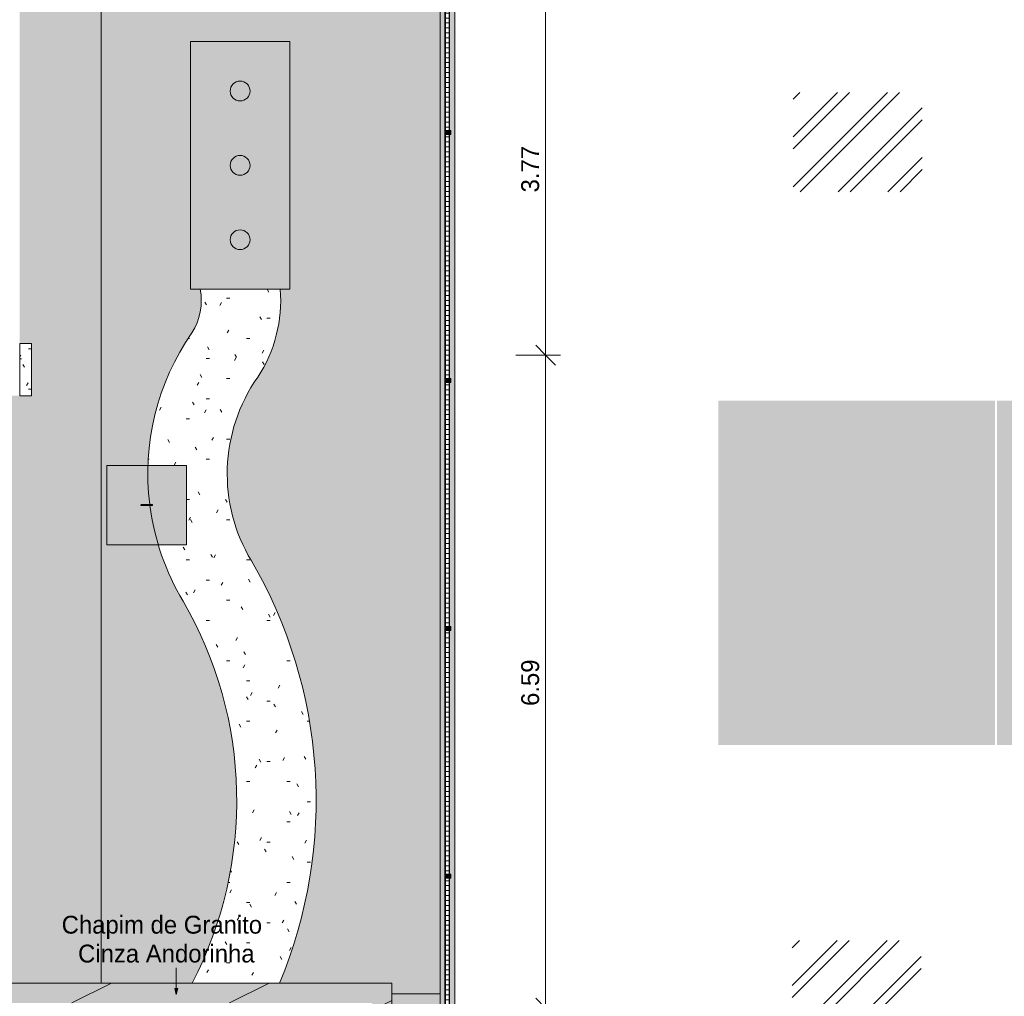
# Model space of a CAD drawing. Header units: millimetres. Extents: x -62808 to 71352, y -27667 to 33271.
# Tile 64 of 71: x 24332 to 34258, y 10434 to 20283. Entities that reach past the tile are written whole.
import ezdxf

# ---------------------------------------------------------------- set-up
doc = ezdxf.new("R2010")
doc.units = ezdxf.units.MM
for name, color, linetype, lineweight in [('A-ANNO-DIMS', 211, 'Continuous', 9), ('A-ANNO-DIMS-100', 211, 'Continuous', 9), ('A-DETL-GENF', 92, 'Continuous', 50), ('A-FLOR', 192, 'Continuous', 18), ('A-FLOR-PATT', 8, 'Continuous', 18), ('A-GENM', 13, 'Continuous', 9), ('A-GLAZ-CURT', 52, 'Continuous', 9), ('A-GLAZ-CWMG', 51, 'Continuous', 9), ('A-ROOF', 132, 'Continuous', 9), ('A-ROOF-OTLN', 132, 'Continuous', 9), ('A-ROOF-PATT', 132, 'Continuous', 9), ('A-WALL', 113, 'Continuous', 18), ('A-WALL-PATT', 111, 'Continuous', 18), ('G-ANNO-TEXT', 231, 'Continuous', 9), ('L-SITE', 91, 'Continuous', 9), ('P-SANR-FIXT', 6, 'Continuous', 9)]:
    doc.layers.add(name, color=color, linetype=linetype, lineweight=lineweight)
doc.styles.add('Century Gothic', font='GOTHIC.TTF', dxfattribs={"height": 180})
doc.dimstyles.new('1_8mm_Century_Gothic', dxfattribs={"dimscale": 304.8, "dimtxt": 187.950289, "dimasz": 0.656168, "dimexe": 0.492126, "dimexo": 0.0625, "dimgap": 0.049213, "dimtad": 1, "dimlfac": 0.001, "dimrnd": 0.01, "dimzin": 0, "dimdsep": 46, "dimtxsty": 'Century Gothic', "dimblk1": 'OBLIQUE', "dimblk2": 'OBLIQUE', "dimsah": 1, "dimcen": 0.09, "dimdle": 0.492126, "dimazin": 0, "dimtfac": 1, "dimtdec": 4, "dimtix": 1, "dimtmove": 0, "dimatfit": 3, "dimfxl": 0.984252, "dimfxlon": 1, "dimtvp": 1, "dimtolj": 1, "dimtzin": 0, "dimarcsym": 2})
pattern_1 = [(0, (0, 0), (812.8, 203.2), [33.528, -576.072, 33.528, -576.072, -3251.2]), (0, (0, 0), (812.8, 203.2), [-1219.2, 33.528, -1185.672, 33.528, -576.072, -1422.4]), (0, (0, 0), (812.8, 203.2), [-3048, 33.528, -372.872, 33.528, -982.472]), (120, (304.8, 101.6), (-582.3764, 602.30545), [33.528, -576.072, 33.528, -576.072, -3251.2]), (120, (304.8, 101.6), (-582.3764, 602.30545), [-1219.2, 33.528, -1185.672, 33.528, -576.072, -1422.4]), (120, (304.8, 101.6), (-582.3764, 602.30545), [-3048, 33.528, -372.872, 33.528, -982.472]), (240, (406.4, 508), (-230.4236, -805.5054), [33.528, -576.072, 33.528, -576.072, -3251.2]), (240, (406.4, 508), (-230.4236, -805.5054), [-1219.2, 33.528, -1185.672, 33.528, -576.072, -1422.4]), (240, (406.4, 508), (-230.4236, -805.5054), [-3048, 33.528, -372.872, 33.528, -982.472])]
pattern_2 = [(45, (37167, 0), (-251.447, 251.447), []), (45, (37167, 381), (-251.447, 251.447), [])]

# ---------------------------------------------------------------- blocks, each defined once
blk = doc.blocks.new('ESG_Caixa de Inspeção de Alvenaria - Caixa de Inspeção de Alvenaria-25894823-PLANTA DE IMPERMEABILIZAÇÃO - COBERTURA')
at = {"layer": 'P-SANR-FIXT'}
for points in [[(-45.1, 5), (-56.2, 3.1), (-55.3, 2.9), (-54.5, 0), (-29.8, 0), (-25, 3.5), (-40.5, 4.9), (-42.2, 4.9)], [(-25, 5), (-25, 0), (25, 0), (25, 5), (-17.7, 5)], [(-29.8, 0), (-54.5, 0), (-55.4, -2.8), (-54, -3.6), (-45.1, -5), (-30, -4.3), (-25, -3.5), (-28, -1.3)], [(25, 0), (-25, 0), (-25, -5), (25, -4.3), (25, -1.3)]]:
    blk.add_hatch(color=8, dxfattribs=at).paths.add_polyline_path(points)
h = blk.add_hatch(color=8, dxfattribs=at)
h.paths.add_polyline_path([(35.9, 5), (25.2, 4.2), (31.3, 0), (56.2, 0), (54.5, 4.6), (47.1, 5), (42, 4), (36.6, 4.9)])
h.paths.add_polyline_path([(25, 2.5), (27.4, 0), (29.8, 0), (25, 2.5)])
h = blk.add_hatch(color=8, dxfattribs=at)
h.paths.add_polyline_path([(48.4, 0), (29.8, 0), (25, -4.3), (37.2, -4.8), (43.7, -4.3), (53, -4.9), (55.5, -3.5), (56.2, 0), (50.6, 0)])
h.paths.add_polyline_path([(29.8, 0), (27.4, 0), (27.4, -1.2)])
at = {"layer": 'P-SANR-FIXT', "color": 253}
for p, q in [((25, 5), (-25, 5)), ((-25, -5), (25, -5))]:
    blk.add_line(p, q, dxfattribs=at)
at = {"layer": 'P-SANR-FIXT', "color": 253, "flags": 128}
for points in [[(-58.3, 0), (-58.3, 0.2), (-58.3, 0.4), (-58.3, 0.6), (-58.3, 0.8), (-58.2, 1), (-58.2, 1.2), (-58.1, 1.4), (-58.1, 1.6), (-58, 1.8), (-57.9, 1.9), (-57.9, 2.1), (-57.8, 2.3), (-57.7, 2.5), (-57.6, 2.7), (-57.5, 2.8), (-57.3, 3), (-57.2, 3.1), (-57.1, 3.3), (-57, 3.4), (-56.8, 3.6), (-56.7, 3.7), (-56.5, 3.9), (-56.4, 4), (-56.2, 4.1), (-56, 4.2), (-55.9, 4.3), (-55.7, 4.4), (-55.5, 4.5), (-55.3, 4.6), (-55.1, 4.7), (-55, 4.7), (-54.8, 4.8), (-54.6, 4.8), (-54.4, 4.9), (-54.2, 4.9), (-54, 5), (-53.8, 5), (-53.6, 5), (-53.4, 5), (-53.3, 5)], [(-25, 5), (-26.1, 5), (-27.3, 5), (-28.4, 5), (-29.5, 5), (-30.6, 5), (-31.7, 5), (-32.8, 5), (-33.9, 5), (-35, 5), (-36, 5), (-37.1, 5), (-38.1, 5), (-39.1, 5), (-40.1, 5), (-41, 5), (-41.9, 5), (-42.8, 5), (-43.7, 5), (-44.5, 5), (-45.3, 5), (-46.1, 5), (-46.8, 5), (-47.5, 5), (-48.2, 5), (-48.8, 5), (-49.4, 5), (-50, 5), (-50.5, 5), (-51, 5), (-51.4, 5), (-51.8, 5), (-52.1, 5), (-52.4, 5), (-52.7, 5), (-52.9, 5), (-53.1, 5), (-53.2, 5), (-53.3, 5), (-53.3, 5)], [(-53.3, 5), (-53.3, 5), (-53.3, 5)], [(53.3, 5), (53.3, 5), (53.2, 5), (53.1, 5), (53, 5), (52.8, 5), (52.5, 5), (52.2, 5), (51.9, 5), (51.5, 5), (51.1, 5), (50.6, 5), (50.1, 5), (49.6, 5), (49, 5), (48.4, 5), (47.7, 5), (47, 5), (46.3, 5), (45.5, 5), (44.7, 5), (43.9, 5), (43.1, 5), (42.2, 5), (41.2, 5), (40.3, 5), (39.3, 5), (38.4, 5), (37.3, 5), (36.3, 5), (35.3, 5), (34.2, 5), (33.1, 5), (32, 5), (30.9, 5), (29.8, 5), (28.7, 5), (27.6, 5), (26.4, 5), (25.3, 5), (25, 5)], [(53.3, 5), (53.5, 5), (53.7, 5), (53.9, 5), (54.1, 4.9), (54.3, 4.9), (54.5, 4.9), (54.7, 4.8), (54.9, 4.7), (55.1, 4.7), (55.3, 4.6), (55.5, 4.5), (55.6, 4.4), (55.8, 4.3), (56, 4.2), (56.2, 4.1), (56.3, 4), (56.5, 3.9), (56.6, 3.8), (56.8, 3.6), (56.9, 3.5), (57.1, 3.3), (57.2, 3.2), (57.3, 3), (57.4, 2.9), (57.5, 2.7), (57.6, 2.5), (57.7, 2.4), (57.8, 2.2), (57.9, 2), (58, 1.8), (58.1, 1.6), (58.1, 1.4), (58.2, 1.2), (58.2, 1), (58.3, 0.8), (58.3, 0.7), (58.3, 0.5), (58.3, 0.3), (58.3, 0.1), (58.3, 0)], [(53.3, 5), (53.3, 5), (53.3, 5)], [(-53.3, -5), (-53.5, -5), (-53.7, -5), (-53.9, -5), (-54.1, -4.9), (-54.3, -4.9), (-54.5, -4.9), (-54.7, -4.8), (-54.9, -4.7), (-55.1, -4.7), (-55.3, -4.6), (-55.5, -4.5), (-55.6, -4.4), (-55.8, -4.3), (-56, -4.2), (-56.2, -4.1), (-56.3, -4), (-56.5, -3.9), (-56.6, -3.8), (-56.8, -3.6), (-56.9, -3.5), (-57.1, -3.3), (-57.2, -3.2), (-57.3, -3), (-57.4, -2.9), (-57.5, -2.7), (-57.6, -2.5), (-57.7, -2.4), (-57.8, -2.2), (-57.9, -2), (-58, -1.8), (-58.1, -1.6), (-58.1, -1.4), (-58.2, -1.2), (-58.2, -1), (-58.3, -0.8), (-58.3, -0.7), (-58.3, -0.5), (-58.3, -0.3), (-58.3, -0.1), (-58.3, 0)], [(-53.3, -5), (-53.3, -5), (-53.3, -5)], [(-53.3, -5), (-53.3, -5), (-53.2, -5), (-53.1, -5), (-53, -5), (-52.8, -5), (-52.5, -5), (-52.2, -5), (-51.9, -5), (-51.5, -5), (-51.1, -5), (-50.6, -5), (-50.1, -5), (-49.6, -5), (-49, -5), (-48.4, -5), (-47.7, -5), (-47, -5), (-46.3, -5), (-45.5, -5), (-44.7, -5), (-43.9, -5), (-43.1, -5), (-42.2, -5), (-41.2, -5), (-40.3, -5), (-39.3, -5), (-38.4, -5), (-37.3, -5), (-36.3, -5), (-35.3, -5), (-34.2, -5), (-33.1, -5), (-32, -5), (-30.9, -5), (-29.8, -5), (-28.7, -5), (-27.6, -5), (-26.4, -5), (-25.3, -5), (-25, -5)], [(25, -5), (26.1, -5), (27.3, -5), (28.4, -5), (29.5, -5), (30.6, -5), (31.7, -5), (32.8, -5), (33.9, -5), (35, -5), (36, -5), (37.1, -5), (38.1, -5), (39.1, -5), (40.1, -5), (41, -5), (41.9, -5), (42.8, -5), (43.7, -5), (44.5, -5), (45.3, -5), (46.1, -5), (46.8, -5), (47.5, -5), (48.2, -5), (48.8, -5), (49.4, -5), (50, -5), (50.5, -5), (51, -5), (51.4, -5), (51.8, -5), (52.1, -5), (52.4, -5), (52.7, -5), (52.9, -5), (53.1, -5), (53.2, -5), (53.3, -5), (53.3, -5)], [(58.3, 0), (58.3, -0.2), (58.3, -0.4), (58.3, -0.6), (58.3, -0.8), (58.2, -1), (58.2, -1.2), (58.1, -1.4), (58.1, -1.6), (58, -1.8), (57.9, -1.9), (57.9, -2.1), (57.8, -2.3), (57.7, -2.5), (57.6, -2.7), (57.5, -2.8), (57.3, -3), (57.2, -3.1), (57.1, -3.3), (57, -3.4), (56.8, -3.6), (56.7, -3.7), (56.5, -3.9), (56.4, -4), (56.2, -4.1), (56, -4.2), (55.9, -4.3), (55.7, -4.4), (55.5, -4.5), (55.3, -4.6), (55.1, -4.7), (55, -4.7), (54.8, -4.8), (54.6, -4.8), (54.4, -4.9), (54.2, -4.9), (54, -5), (53.8, -5), (53.6, -5), (53.4, -5), (53.3, -5)], [(53.3, -5), (53.3, -5), (53.3, -5)]]:
    blk.add_lwpolyline(points, dxfattribs=at)
at = {"layer": 'P-SANR-FIXT', "color": 253}
for centre, start_param, end_param in [((-53.3, 0), 5.759587, 7.853982), ((-53.3, 0), 1.570796, 3.665191), ((53.3, 0), 4.712389, 6.283185), ((53.3, 0), 3.141593, 4.712389)]:
    blk.add_ellipse(centre, major_axis=(0, 5), ratio=0.998268, start_param=start_param, end_param=end_param, dxfattribs=at)
blk = doc.blocks.new('Laje Concreto _Inspeção_ - Laje Concreto _Inspeção_-V28-PLANTA DE IMPERMEABILIZAÇÃO - COBERTURA')
at = {"layer": 'A-GENM'}
h = blk.add_hatch(color=8, dxfattribs=at)
h.paths.add_polyline_path([(342.8, 0), (344.7, -2.9), (345.5, 0), (344.2, 2.3)])
h.paths.add_polyline_path([(193.2, 400), (0, 400), (0, -400), (385, -400), (387.8, -313.3), (382, -145.2), (367.7, -4.6), (354.7, -4.9), (344.1, -4), (342.8, 0), (345.5, 4.7), (345.3, 4), (346, 3.6), (354.9, 5), (366.7, 4.9), (364.9, 22.2), (336.6, 188.1), (297.2, 351.7), (282, 400), (246.8, 400)])
at = {"layer": 'A-GENM', "color": 250}
for p, q in [((800, 400), (0, 400)), ((0, 400), (0, -400)), ((800, -400), (800, 400)), ((0, -400), (800, -400))]:
    blk.add_line(p, q, dxfattribs=at)
blk = doc.blocks.new('BE-PMSa-MOD-ESG-ESCOLA-EX-000-R_rvt-1-PLANTA DE IMPERMEABILIZAÇÃO - COBERTURA')
at = {"layer": 'A-GENM', "color": 253, "lineweight": 9, "xscale": 0.9999999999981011, "yscale": 0.9999999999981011, "rotation": 180}
blk.add_blockref('Laje Concreto _Inspeção_ - Laje Concreto _Inspeção_-V28-PLANTA DE IMPERMEABILIZAÇÃO - COBERTURA', (26012, 15387.9), dxfattribs=at)
at = {"layer": 'P-SANR-FIXT', "color": 253, "lineweight": 9, "xscale": 0.9999999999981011, "yscale": 0.9999999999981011, "rotation": 180}
blk.add_blockref('ESG_Caixa de Inspeção de Alvenaria - Caixa de Inspeção de Alvenaria-25894823-PLANTA DE IMPERMEABILIZAÇÃO - COBERTURA', (25612, 15387.9), dxfattribs=at)
blk = doc.blocks.new('FDE_MB03_MastrodeBandeira - MB03_MastrodeBandeira-3072318-PLANTA DE IMPERMEABILIZAÇÃO - COBERTURA')
at = {"layer": 'L-SITE', "lineweight": 5}
blk.add_hatch(color=133, dxfattribs=at).paths.add_polyline_path([(-3000, 0), (-500, 0), (-500, 1000), (-3000, 1000), (-3000, 95.7)])
at = {"layer": 'L-SITE', "color": 130, "lineweight": 5}
for p, q in [((-500, 1000), (-3000, 1000)), ((-3000, 1000), (-3000, 0)), ((-500, 0), (-500, 1000)), ((-3000, 0), (-500, 0))]:
    blk.add_line(p, q, dxfattribs=at)
for centre in [(-2500, 500), (-1750, 500), (-1000, 500)]:
    blk.add_circle(centre, 100, dxfattribs=at)
blk = doc.blocks.new('CHAPIM3 - CHAPIM-5004745-PLANTA DE IMPERMEABILIZAÇÃO - COBERTURA')
at = {"layer": 'A-ROOF-PATT', "lineweight": 5}
h = blk.add_hatch(dxfattribs=at)
h.set_pattern_fill('FP_20', color=31, style=0, pattern_type=2)
h.set_pattern_definition(pattern_1)
h.paths.add_polyline_path([(23264.3, -23385.6), (23557, -23385.6), (23557, -16744.6), (23012.7, -16744.6), (23012.7, 764.4), (24332.1, 764.4), (24332.1, 672.4), (28083, 672.4), (28083, 10566.9), (23689.9, 10566.9), (23689.9, 10366.9), (27883, 10366.9), (27883, 872.4), (22812.7, 872.4), (22812.7, -16944.6), (23357, -16944.6), (23357, -23185.6), (4077.8, -23185.6), (4077.8, -6525.6), (-2652, -6525.6), (-2652, 6792.9), (-2852, 6792.9), (-2852, -6725.6), (3877.8, -6725.6), (3877.8, -23385.6), (23016.5, -23385.6)])
h = blk.add_hatch(dxfattribs=at)
h.set_pattern_fill('FP_18', color=31, style=0, pattern_type=2)
h.set_pattern_definition([(216.87, (635, 1587.5), (4762.4943, 3175.0085), [793.75, -7143.75]), (206.565, (1587.5, 1111.25), (-1587.501, -1587.499), [1774.88, -1774.88]), (198.435, (1587.5, 317.5), (-3174.9975, -1587.503), [1004.024, -4016.09])])
h.paths.add_polyline_path([(23264.3, -23385.6), (23557, -23385.6), (23557, -16744.6), (23012.7, -16744.6), (23012.7, 764.4), (24332.1, 764.4), (24332.1, 672.4), (28083, 672.4), (28083, 10566.9), (23689.9, 10566.9), (23689.9, 10366.9), (27883, 10366.9), (27883, 872.4), (22812.7, 872.4), (22812.7, -16944.6), (23357, -16944.6), (23357, -23185.6), (4077.8, -23185.6), (4077.8, -6525.6), (-2652, -6525.6), (-2652, 6792.9), (-2852, 6792.9), (-2852, -6725.6), (3877.8, -6725.6), (3877.8, -23385.6), (23016.5, -23385.6)])
at = {"layer": 'A-ROOF-OTLN', "color": 130, "lineweight": 5}
for q in [(23689.9, 10566.9), (28083, 672.4)]:
    blk.add_line((28083, 10566.9), q, dxfattribs=at)
blk = doc.blocks.new('Painel de gradil - Painel de gradil-5668059-PLANTA DE IMPERMEABILIZAÇÃO - COBERTURA')
at = {"layer": 'A-GLAZ-CURT', "lineweight": 5}
h = blk.add_hatch(dxfattribs=at)
h.set_pattern_fill('FP_26', color=256, style=0, pattern_type=2)
h.set_pattern_definition([(180, (0, 609.6), (2e-14, -200), []), (270, (0, 609.6), (50, 3e-15), [])])
h.paths.add_polyline_path([(1250, -5), (1250, 0), (-1250, 0), (-1250, -5), (237.9, -5)])
h = blk.add_hatch(dxfattribs=at)
h.set_pattern_fill('FP_32', color=256, style=0, pattern_type=2)
h.set_pattern_definition([(0, (0, -508.74), (0, 141.421), []), (90, (0, -508.736), (-50, 3e-15), [])])
h.paths.add_polyline_path([(1230, -5), (-1230, -5), (-1230, -47.1), (1230, -47.1), (1230, -45.1)])
at = {"layer": 'A-GLAZ-CURT', "color": 130, "lineweight": 5}
for p, q in [((1250, 0), (-1250, 0)), ((-1250, 0), (-1250, -5)), ((1250, -5), (1250, 0)), ((-1250, -5), (1250, -5)), ((-1230, -47.1), (1230, -47.1))]:
    blk.add_line(p, q, dxfattribs=at)
blk = doc.blocks.new('Montante retangular - montante retangular 60x40mm metal-V46-PLANTA DE IMPERMEABILIZAÇÃO - COBERTURA')
at = {"layer": 'A-GLAZ-CWMG', "lineweight": 5}
h = blk.add_hatch(color=107, dxfattribs=at)
h.paths.add_polyline_path([(0, -11), (-20, -11), (-20, 0), (20, 0), (20, -11)])
h.paths.add_polyline_path([(-20, 5), (-20, 49), (20, 49), (20, 5), (0, 5)])
at = {"layer": 'A-GLAZ-CWMG', "color": 130, "lineweight": 5}
for p, q in [((-20, -11), (-20, 49)), ((-20, 49), (20, 49)), ((20, 49), (20, -11)), ((20, -11), (-20, -11))]:
    blk.add_line(p, q, dxfattribs=at)
blk = doc.blocks.new('Montante retangular - montante retangular 60x40mm metal-V47-PLANTA DE IMPERMEABILIZAÇÃO - COBERTURA')
at = {"layer": 'A-GLAZ-CWMG', "lineweight": 5}
h = blk.add_hatch(color=107, dxfattribs=at)
h.paths.add_polyline_path([(20, 47.1), (20, 5), (-20, 5), (-20, 49), (20, 49)])
h.paths.add_polyline_path([(20, 0), (20, -11), (-20, -11), (-20, 0), (0, 0)])
at = {"layer": 'A-GLAZ-CWMG', "color": 130, "lineweight": 5}
for p, q in [((-20, -11), (-20, 49)), ((-20, 49), (20, 49)), ((20, 49), (20, -11)), ((20, -11), (-20, -11))]:
    blk.add_line(p, q, dxfattribs=at)
blk = doc.blocks.new('FX_PREENCHIMENTO29 - FX_PREENCHIMENTO-5979016-PLANTA DE IMPERMEABILIZAÇÃO - COBERTURA')
at = {"layer": 'A-WALL-PATT', "lineweight": 5}
h = blk.add_hatch(dxfattribs=at)
h.set_pattern_fill('FP_91', color=31, style=0, pattern_type=2)
h.set_pattern_definition([(90, (21643.36, -48529.57), (-101.6, 406.4), [33.528, -271.272, 33.528, -1896.872]), (90, (21643.36, -48529.57), (-101.6, 406.4), [-338.328, -271.272, 33.528, -576.072, -1016]), (90, (21643.36, -48529.57), (-101.6, 406.4), [-1219.2, 33.528, -271.272, 33.528, -677.672]), (90, (21643.36, -48529.57), (-101.6, 406.4), [-1557.528, -169.672, 33.528, -474.472]), (210, (21592.56, -48377.17), (-301.15272, -291.18818), [33.528, -271.272, 33.528, -1896.872]), (210, (21592.56, -48377.17), (-301.15272, -291.18818), [-338.328, -271.272, 33.528, -576.072, -1016]), (210, (21592.56, -48377.17), (-301.15272, -291.18818), [-1219.2, 33.528, -271.272, 33.528, -677.672]), (210, (21592.56, -48377.17), (-301.15272, -291.18818), [-1557.528, -169.672, 33.528, -474.472]), (330, (21389.36, -48326.36), (402.75272, -115.21182), [33.528, -271.272, 33.528, -1896.872]), (330, (21389.36, -48326.36), (402.75272, -115.21182), [-338.328, -271.272, 33.528, -576.072, -1016]), (330, (21389.36, -48326.36), (402.75272, -115.21182), [-1219.2, 33.528, -271.272, 33.528, -677.672]), (330, (21389.36, -48326.36), (402.75272, -115.21182), [-1557.528, -169.672, 33.528, -474.472])])
h.paths.add_polyline_path([(5153, -24197.4), (5153, -24077.9), (4624.7, -24077.9), (4624.7, -24197.4), (5143, -24197.4)])
at = {"layer": 'A-WALL', "color": 90, "lineweight": 5}
for p, q in [((4624.7, -24197.4), (4624.7, -24077.9)), ((4624.7, -24077.9), (5153, -24077.9)), ((5153, -24077.9), (5153, -24197.4)), ((5153, -24197.4), (4624.7, -24197.4))]:
    blk.add_line(p, q, dxfattribs=at)
blk = doc.blocks.new('BE-PMSa-MOD-ARQ-ESCOLA-EX-000-R_0056_rvt-1-PLANTA DE IMPERMEABILIZAÇÃO - COBERTURA')
at = {"layer": 'A-FLOR-PATT', "lineweight": 5}
h = blk.add_hatch(dxfattribs=at)
h.set_pattern_fill('FP_5', color=31, style=0, pattern_type=2)
h.set_pattern_definition(pattern_1)
h.paths.add_polyline_path([(21382.1, -26267.7), (21499.5, -26265.5), (21641.4, -26251.2), (21783.8, -26224.7), (21923.5, -26186.3), (22059.5, -26136.3), (22196.2, -26072.1), (22322.2, -25999.2), (22440.7, -25916.7), (22551.9, -25824.7), (22655.6, -25723), (22749.3, -25614.3), (22834.1, -25497.4), (22908.9, -25373.9), (22973, -25244.6), (23026.1, -25110.3), (23067.8, -24972), (23097.8, -24830.7), (23115.9, -24687.2), (23122, -24544), (23122, -24336.6), (21382.1, -24336.6), (21382.1, -26266.6)])
h.paths.add_polyline_path([(21859.7, -26007.7), (21409.8, -26007.7), (21409.8, -24876.5), (22009.8, -24876.5), (22009.8, -26007.7), (22000.7, -26007.7)])
h.paths.add_polyline_path([(25637, 15390.4), (25638.2, 15386.6), (25639.4, 15387.9), (25638.2, 15389.2)])
h.paths.add_polyline_path([(25587, 15385.4), (25585.9, 15389.2), (25584.7, 15387.9), (25587, 15385.5)])
h.paths.add_polyline_path([(25582.3, 15387.9), (25587, 15391.5), (25586.2, 15391.4), (25583.6, 15389.1)])
h.paths.add_polyline_path([(25587, 15383.6), (25587, 15385.4), (25585.1, 15385.4), (25586.9, 15383.8)])
h.paths.add_polyline_path([(28570.3, 10457.9), (28570.3, 10457.9), (28570.3, 29148.5), (28490.4, 29364.6), (28399.2, 29576.2), (28297, 29782.6), (28183.9, 29983.4), (28056.8, 30183), (27914.7, 30380.8), (27783.5, 30545.9), (27630.8, 30718.4), (27469.3, 30882.7), (27299.2, 31038.1), (27121.2, 31184.4), (26935.7, 31321), (26739.2, 31450.1), (26544.4, 31564), (26329.7, 31674.1), (26129.6, 31764.2), (25914.9, 31847.6), (25696, 31919.6), (25473.6, 31979.8), (25248.4, 32028.3), (25020.9, 32064.7), (24791.8, 32089.1), (23531, 32104), (23531, 32064.6), (23529, 32064.6), (23529, 31506.9), (23531, 31506.9), (23531, 31473.9), (25152.1, 31473.9), (25152.1, 10566.9), (26068.5, 10566.9), (26112.6, 10651.1), (26203.1, 10849.5), (26282.7, 11052.6), (26351.2, 11259.6), (26408.2, 11470.2), (26453.7, 11683.5), (26487.4, 11899), (26509.4, 12116), (26519.5, 12333.8), (26517.8, 12551.9), (26504.1, 12769.6), (26478.6, 12986.2), (26441.3, 13201.1), (26392.4, 13413.7), (26329.7, 13629.6), (26260.2, 13829.2), (26177.3, 14030.9), (26083.5, 14227.8), (25897.7, 14566.6), (25826.2, 14718.9), (25765.2, 14875.7), (25714.9, 15036.3), (25675.5, 15199.8), (25646.6, 15371.3), (25645.3, 15383.2), (25637, 15382.9), (25556.8, 15383.4), (25556.4, 15390.4), (25557.5, 15392.6), (25565, 15392.9), (25572, 15392.3), (25581.4, 15392.8), (25587.7, 15392.9), (25637, 15392.3), (25637, 15391.5), (25644.4, 15392.8), (25629.7, 15541.5), (25624.2, 15701.2), (25629.7, 15869.4), (25646.6, 16036.8), (25674.6, 16202.7), (25713.7, 16366.4), (25763.8, 16527), (25824.5, 16683.9), (25895.7, 16836.4), (25977, 16983.7), (26067.9, 17125.3), (26105, 17191.9), (26135.4, 17271.1), (26152.3, 17336.4), (26161.9, 17412), (26161.8, 17488.2), (26152.1, 17563.8), (26054.1, 17563.8), (26054.1, 20063.8), (27054.1, 20063.8), (27054.1, 17563.8), (26958.4, 17563.8), (26963, 17430.8), (26954.9, 17298.1), (26934.2, 17166.7), (26901.2, 17037.9), (26856.1, 16912.7), (26799.3, 16792.5), (26731.4, 16678.1), (26656, 16560.3), (26590.5, 16436.6), (26535.4, 16308), (26491, 16175.3), (26457.8, 16039.4), (26435.8, 15901.2), (26425.2, 15761.7), (26426.2, 15621.7), (26438.7, 15482.4), (26462.5, 15344.5), (26497.7, 15209), (26543.8, 15077), (26600.7, 14949.1), (26789.9, 14602.7), (26887.6, 14401.9), (26981.4, 14182), (27064, 13957.7), (27135.4, 13729.5), (27195.4, 13498.1), (27243.7, 13264), (27280.4, 13027.8), (27305.2, 12790), (27318.2, 12551.3), (27319.3, 12312.2), (27308.4, 12073.4), (27285.7, 11835.5), (27251.2, 11598.9), (27204.9, 11364.4), (27147, 11132.4), (27077.6, 10903.7), (26997, 10678.6), (26950.5, 10566.9), (28083, 10566.9), (28083, 10457.9), (28570.3, 10457.9)])
h.paths.add_polyline_path([(25587, 30280.8), (25585.9, 30284.6), (25584.7, 30283.3), (25585.9, 30282)])
h.paths.add_polyline_path([(25587, 30279), (25587, 30280.8), (25585.1, 30280.8), (25586.2, 30279.8)])
h.paths.add_polyline_path([(25587, 30287.7), (25584.8, 30284.6), (25587, 30286.9)])
h.paths.add_polyline_path([(25637, 30285.8), (25638.2, 30282), (25639.4, 30283.3), (25638.2, 30284.6)])
h.paths.add_polyline_path([(25637, 30286.9), (25637, 30285.8), (25638.4, 30285.9)])
h.paths.add_polyline_path([(25587, 30278.3), (25587, 30279), (25573.3, 30278.8), (25568.3, 30279), (25559.1, 30278.4), (25556.6, 30279.8), (25556.4, 30285.8), (25557.5, 30288), (25565, 30288.3), (25572, 30287.7), (25581.4, 30288.2), (25587, 30288.3), (25637, 30287.7), (25637, 30286.9), (25652.6, 30288.2), (25664.3, 30287.3), (25666.5, 30287.7), (25668.8, 30282), (25667.8, 30279), (25667, 30279.8), (25666.1, 30279.8), (25657.1, 30278.4), (25641.8, 30279), (25637, 30278.8), (25637, 30278.3)])
h.paths.add_polyline_path([(25667.4, 30280.4), (25669.3, 30283.3), (25667.3, 30285.8), (25667.1, 30281.4), (25667.3, 30280.8)])
h.paths.add_polyline_path([(9981, 31473.9), (23471, 31473.9), (23471, 31478), (23462, 31478), (23462, 31503), (23442, 31503), (23442, 31583), (23482, 31583), (23482, 32064.6), (23471, 32064.6), (23471, 32104.6), (23471, 32104.7), (9940.5, 32264.2), (9940.5, 31473.9)])
h = blk.add_hatch(dxfattribs=at)
h.set_pattern_fill('FP_5', color=55, style=0, pattern_type=2)
h.set_pattern_definition(pattern_1)
h.paths.add_polyline_path([(13460.1, -26066.5), (13457.1, -26067.3), (13457.2, -26068.6), (13459.3, -26067)])
h.paths.add_polyline_path([(13460.1, -26066.5), (13461.1, -26066.3), (13460.1, -26066.3)])
h.paths.add_polyline_path([(13462.1, -26077.7), (13461.2, -26068.6), (13460.1, -26068.7), (13440.7, -26069.8), (13437.8, -26071), (13424.9, -26075.4), (13407.8, -26074.5), (13393.8, -26068.4), (13383, -26058.3), (13376.1, -26045.3), (13373.8, -26031.8), (13377.8, -26014.2), (13385.6, -26002.1), (13398.3, -25992.6), (13411.2, -25988.2), (13427.8, -25988.9), (13446.8, -25995), (13457.1, -25995), (13457.1, -25996.6), (13460.5, -25996.4), (13462.1, -25992.6), (13462.1, -25239.5), (14722.1, -25239.5), (14722.1, -25229.6), (14827.1, -25229.6), (14827.1, -25239.5), (14887.1, -25239.5), (14887.1, -25229.6), (14992.1, -25229.6), (14992.1, -25239.5), (16012.1, -25239.5), (16012.1, -24291.6), (21382.1, -24291.6), (21382.1, -24336.6), (23166, -24336.6), (23166.9, -24256.6), (23246, -24256.6), (23246, -23478.9), (23061.5, -23478.9), (23061.5, -23525.1), (22724.5, -23525.1), (22724.5, -23477.4), (15608.6, -23477.4), (15608.6, -23525.1), (15271.6, -23525.1), (15271.6, -23477.4), (12114, -23477.4), (12114, -23525.1), (11777, -23525.1), (11777, -23477.4), (8062.7, -23477.4), (8062.7, -25970.2), (13461.5, -26077.7)])
h.paths.add_polyline_path([(13460.1, -25997.1), (13457.1, -25994.9), (13460.1, -25995), (13460.1, -25996.6)])
h.paths.add_polyline_path([(8823, -24648.9), (8825.5, -24646.9), (8823, -24646.1), (8820.8, -24647.4)])
h.paths.add_polyline_path([(8825.5, -24616.6), (8821.8, -24617.8), (8823, -24619), (8824.3, -24617.8)])
h.paths.add_polyline_path([(8820.5, -24566.6), (8824.3, -24565.5), (8823, -24564.3), (8821.8, -24565.5)])
h.paths.add_polyline_path([(8823, -24561.9), (8826.6, -24566.6), (8826.6, -24565.8), (8824.3, -24563.2)])
h.paths.add_polyline_path([(8818.7, -24566.6), (8820.5, -24566.6), (8820.5, -24564.7), (8819.5, -24565.8)])
h.paths.add_polyline_path([(8823, -24648.9), (8818.6, -24647.1), (8819.1, -24646.3), (8819.5, -24645.7), (8818.1, -24636.3), (8818.8, -24621.4), (8818.6, -24616.6), (8818, -24616.6), (8818.7, -24536.4), (8825.5, -24536), (8827.7, -24537.1), (8828, -24544.5), (8827.4, -24551.6), (8827.9, -24561), (8828, -24566.6), (8827.4, -24616.6), (8826.6, -24616.6), (8828, -24632.2), (8827.1, -24643.9), (8827.4, -24646.1), (8824.3, -24648.4)])
h.paths.add_polyline_path([(12291.9, -24530.6), (12227.7, -24523.6), (12165.9, -24504.9), (12108.5, -24475.1), (12057.6, -24435.4), (12014.9, -24386.9), (11981.8, -24331.5), (11959.5, -24270.9), (11948.7, -24207.2), (11949.7, -24142.6), (11962.7, -24079.3), (11987, -24019.5), (12024.6, -23962.3), (12066.2, -23918.1), (12118.3, -23880.1), (12176.6, -23852.2), (12239, -23835.6), (12303.4, -23830.7), (12367.6, -23837.7), (12429.5, -23856.4), (12486.8, -23886.1), (12537.7, -23925.9), (12580.4, -23974.4), (12613.5, -24029.8), (12635.8, -24090.4), (12646.7, -24154.1), (12645.6, -24218.7), (12632.7, -24282), (12608.4, -24341.8), (12573.5, -24396.1), (12529.2, -24443.2), (12477, -24481.2), (12418.7, -24509.1), (12356.3, -24525.7)])
h.paths.add_polyline_path([(26101.7, 635), (26101.7, 636.9), (26141.7, 636.9), (26141.7, 635), (28547.7, 635), (28547.7, 4297.9), (28630.2, 4297.9), (28630.2, 4377.9), (28710.2, 4377.9), (28710.2, 4297.9), (28720.3, 4297.9), (28720.3, 6471.8), (28677.3, 6471.8), (28677.3, 6457.9), (28710.2, 6457.9), (28710.2, 6377.9), (28630.2, 6377.9), (28630.2, 6457.9), (28617.3, 6457.9), (28617.3, 6471.8), (28570.3, 6471.8), (28570.3, 10457.9), (28083, 10457.9), (28083, 6367.9), (28520.2, 6367.9), (28520.2, 6327.9), (28083, 6327.9), (28083, 4427.9), (28520.2, 4427.9), (28520.2, 4387.9), (28083, 4387.9), (28083, 672.4), (24332.1, 672.4), (24332.1, 636.9), (24372.1, 636.9), (24372.1, 635), (24383.3, 635)])
h.paths.add_polyline_path([(23583, 878.9), (24332.1, 878.9), (24332.1, 924.9), (23583, 924.9), (23583, 901.7)])
h.paths.add_polyline_path([(24286.1, 10566.9), (25152.1, 10566.9), (25152.1, 31473.9), (23531, 31473.9), (23531, 31466.9), (23511, 31466.9), (23511, 31449), (23502, 31450.1), (23502, 31466.9), (23471, 31466.9), (23471, 31473.9), (9940.5, 31473.9), (9940.5, 30838.5), (12070.5, 30838.5), (12070.5, 30002.4), (15395.5, 30002.4), (15395.5, 30655.3), (15398, 30655.3), (15398, 30838.5), (23442, 30838.5), (23442, 30843), (23522, 30843), (23523.1, 30838.5), (23570.5, 30838.5), (23570.5, 30838.5), (23690, 30838.5), (23690, 29928.5), (23699.5, 29928.5), (23699.5, 29480.2), (23690.2, 29480.2), (23690.2, 25993.1), (23699.5, 25993.1), (23699.5, 25550.1), (23690, 25550.1), (23690, 22065.4), (23697, 22065.4), (23697, 21617.4), (23689.9, 21617.4), (23689.9, 20962.6), (24332.1, 20962.6), (24332.1, 16490.3), (23690, 16490.3), (23690, 15685.9), (23697, 15685.9), (23697, 15237.9), (23690, 15237.9), (23690, 11830.9), (23699.5, 11830.9), (23699.5, 11387.9), (23689.9, 11387.9), (23689.9, 10566.9), (23775.2, 10566.9)])
h.paths.add_polyline_path([(24336.6, 16490.3), (24332.1, 16490.3), (24332.1, 17018.7), (24451.6, 17018.7), (24451.6, 16490.3), (24365.3, 16490.3)])
h.paths.add_polyline_path([(24332.1, 20553.1), (24332.1, 21082.5), (24451.6, 21082.4), (24451.6, 20553.1), (24336.6, 20553.1)])
h.paths.add_polyline_path([(24332.1, 20962.9), (23689.9, 20962.9), (23689.9, 21082.4), (24332.1, 21082.4), (24332.1, 20967.4)])
h.paths.add_polyline_path([(23570.5, 22065.4), (23570.5, 22066.3), (23570.5, 22066.3)])
h.paths.add_polyline_path([(23570.5, 25993.1), (23570.7, 25993.1), (23570.5, 26089.5)])
h.paths.add_polyline_path([(23570.5, 29873.2), (23649.5, 29873.2), (23649.5, 29878.5), (23570.5, 29878.5)])
h.paths.add_polyline_path([(13731.7, 31038.4), (13734.2, 31036), (13735.5, 31038.4), (13732.9, 31038.4)])
h.paths.add_polyline_path([(13729.9, 31038.4), (13732.9, 31036.1), (13730.7, 31038.4)])
h.paths.add_polyline_path([(13731.7, 31088.4), (13735.5, 31089.5), (13734.2, 31090.7), (13732.9, 31089.5)])
h.paths.add_polyline_path([(13730.7, 31088.4), (13731.7, 31088.4), (13731.7, 31089.7)])
h.paths.add_polyline_path([(13734.2, 31120.6), (13731.7, 31118.6), (13736.1, 31118.4), (13736, 31119.4), (13734.7, 31120.3)])
h.paths.add_polyline_path([(13738.5, 31038.4), (13736.7, 31038.4), (13736.7, 31036.4), (13737.7, 31037.5)])
h.paths.add_polyline_path([(13734.2, 31007.2), (13729.6, 31008.9), (13729.2, 31016.3), (13729.9, 31023.3), (13729.4, 31032.7), (13729.2, 31038.4), (13729.9, 31088.4), (13730.7, 31088.4), (13729.3, 31103.9), (13730.2, 31115.6), (13729.9, 31117.8), (13735.5, 31120.2), (13738.5, 31119.1), (13737.7, 31118.3), (13737.7, 31117.4), (13739.1, 31108.4), (13738.5, 31093.1), (13738.7, 31088.4), (13739.2, 31088.4), (13738.5, 31008.1), (13735.5, 31007.4)])
h = blk.add_hatch(dxfattribs=at)
h.set_pattern_fill('FP_6', color=31, style=0, pattern_type=2)
h.set_pattern_definition(pattern_1)
h.paths.add_polyline_path([(26282.7, 10566.9), (26950.5, 10566.9), (26997, 10678.6), (27077.6, 10903.7), (27147, 11132.4), (27204.9, 11364.4), (27251.2, 11598.9), (27285.7, 11835.5), (27308.4, 12073.4), (27319.2, 12333.8), (27318.2, 12551.3), (27305.2, 12790), (27280.4, 13027.8), (27243.7, 13264), (27195.4, 13498.1), (27135.4, 13729.5), (27064, 13957.7), (26981.4, 14182), (26887.6, 14401.9), (26783.1, 14616.9), (26600.7, 14949.1), (26543.8, 15077), (26497.7, 15209), (26462.5, 15344.5), (26438.7, 15482.4), (26426.2, 15621.7), (26425.2, 15761.7), (26435.8, 15901.2), (26457.8, 16039.4), (26491, 16175.3), (26535.4, 16308), (26590.5, 16436.6), (26656, 16560.3), (26731.4, 16678.1), (26799.3, 16792.5), (26856.1, 16912.7), (26901.2, 17037.9), (26934.2, 17166.7), (26954.9, 17298.1), (26963, 17430.8), (26958.4, 17563.8), (26152.1, 17563.8), (26161.8, 17488.2), (26161, 17404.8), (26152.1, 17335.5), (26133.2, 17262.6), (26105, 17191.9), (26067.9, 17125.3), (25977, 16983.7), (25895.7, 16836.4), (25824.5, 16683.9), (25763.8, 16527), (25713.7, 16366.4), (25674.6, 16202.7), (25646.6, 16036.8), (25629.7, 15869.4), (25627.1, 15787.9), (26012, 15787.9), (26011.8, 14987.9), (25730, 14987.9), (25765.2, 14875.7), (25826.2, 14718.9), (25897.7, 14566.6), (25979.2, 14419.4), (26083.5, 14227.8), (26177.3, 14030.9), (26260.2, 13829.2), (26332, 13623.2), (26392.4, 13413.7), (26441.3, 13201.1), (26478.6, 12986.2), (26504.1, 12769.6), (26517.8, 12551.3), (26519.5, 12333.8), (26509.4, 12116), (26487.4, 11899), (26453.7, 11683.5), (26408.2, 11470.2), (26351.2, 11259.6), (26282.7, 11052.6), (26203.1, 10849.5), (26112.6, 10651.1), (26068.5, 10566.9), (26260.2, 10566.9)])
at = {"layer": 'A-WALL', "lineweight": 5}
h = blk.add_hatch(color=10, dxfattribs=at)
h.paths.add_polyline_path([(28617.3, 6471.8), (28617.3, 6497.9), (28619.3, 6497.9), (28619.3, 6624.3), (28617.3, 6624.3), (28617.3, 6664.3), (28619.3, 6664.3), (28619.3, 9124.3), (28617.3, 9124.3), (28617.3, 9164.3), (28619.3, 9164.3), (28619.3, 11624.3), (28617.3, 11624.3), (28617.3, 11664.3), (28619.3, 11664.3), (28619.3, 14124.3), (28617.3, 14124.3), (28617.3, 14164.3), (28619.3, 14164.3), (28619.3, 16624.3), (28617.3, 16624.3), (28617.3, 16664.3), (28619.3, 16664.3), (28619.3, 19124.3), (28617.3, 19124.3), (28617.3, 19164.3), (28619.3, 19164.3), (28619.3, 21624.3), (28617.3, 21624.3), (28617.3, 21664.3), (28619.3, 21664.3), (28619.3, 24124.3), (28617.3, 24124.3), (28617.3, 24164.3), (28619.3, 24164.3), (28619.3, 26624.3), (28617.3, 26624.3), (28617.3, 26664.3), (28619.3, 26664.3), (28619.3, 29124.3), (28617.3, 29124.3), (28617.2, 29156.2), (28570.3, 29148.5), (28570.3, 6471.8), (28571.7, 6471.8)])
h.paths.add_polyline_path([(28720.3, 6471.8), (28720.3, 29173.1), (28666.6, 29164.3), (28677.3, 29164.3), (28677.3, 29124.3), (28666.3, 29124.3), (28666.3, 26664.3), (28677.3, 26664.3), (28677.3, 26624.3), (28666.3, 26624.3), (28666.3, 24164.3), (28677.3, 24164.3), (28677.3, 24124.3), (28666.3, 24124.3), (28666.3, 21664.3), (28677.3, 21664.3), (28677.3, 21624.3), (28666.3, 21624.3), (28666.3, 19164.3), (28677.3, 19164.3), (28677.3, 19124.3), (28666.3, 19124.3), (28666.3, 16664.3), (28677.3, 16664.3), (28677.3, 16624.3), (28666.3, 16624.3), (28666.3, 14164.3), (28677.3, 14164.3), (28677.3, 14124.3), (28666.3, 14124.3), (28666.3, 11664.3), (28677.3, 11664.3), (28677.3, 11624.3), (28666.3, 11624.3), (28666.3, 9164.3), (28677.3, 9164.3), (28677.3, 9124.3), (28666.3, 9124.3), (28666.3, 6664.3), (28677.3, 6664.3), (28677.3, 6624.3), (28666.3, 6624.3), (28666.3, 6497.9), (28677.3, 6497.9), (28677.3, 6471.8)])
at = {"layer": 'A-FLOR', "color": 90, "lineweight": 5}
for p, q in [((25152.1, 31473.9), (25152.1, 10566.9)), ((28083, 10457.9), (28570.3, 10457.9))]:
    blk.add_line(p, q, dxfattribs=at)
for centre, radius, start, end in [((25563.1, 17449.5), 600, 327.29092, 10.98048), ((25563.1, 17449.5), 600, 327.29092, 10.98048), ((25563.1, 17449.5), 1400, 326.56581, 4.68237), ((25563.1, 17449.5), 1400, 326.56579, 4.68238), ((28124.2, 15703.4), 2500, 145.33702, 187.14422), ((28124.2, 15703.4), 2500, 145.33702, 187.14422), ((28124.2, 15703.4), 1700, 145.01466, 211.0574), ((28124.2, 15703.4), 1700, 145.01465, 211.05743), ((28124.2, 15703.4), 2500, 187.35974, 210.90462), ((28124.2, 15703.4), 2500, 187.35974, 210.90462), ((22520.3, 12410.4), 4800, 337.4069, 30.22038), ((22520.3, 12410.4), 4800, 337.40693, 30.22039), ((22520.3, 12410.4), 4000, 332.54532, 30.1485), ((22520.3, 12410.4), 4000, 332.54532, 30.1485)]:
    blk.add_arc(centre, radius, start, end, dxfattribs=at)
at = {"layer": 'A-WALL', "color": 90, "lineweight": 5}
for p, q in [((28570.3, 6471.8), (28570.3, 29148.5)), ((28720.3, 29173.1), (28720.3, 6471.8))]:
    blk.add_line(p, q, dxfattribs=at)
at = {"layer": 'A-GLAZ-CURT', "color": 90, "lineweight": 5, "rotation": 269.9999999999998}
for p in [(28666.3, 20394.3), (28666.3, 17894.3), (28666.3, 15394.3), (28666.3, 12894.3), (28666.3, 10394.3)]:
    blk.add_blockref('Painel de gradil - Painel de gradil-5668059-PLANTA DE IMPERMEABILIZAÇÃO - COBERTURA', p, dxfattribs=at)
at = {"layer": 'A-GLAZ-CWMG', "color": 90, "lineweight": 5, "extrusion": (0, 0, -1), "rotation": 270.0000000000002}
for name, p in [('Montante retangular - montante retangular 60x40mm metal-V46-PLANTA DE IMPERMEABILIZAÇÃO - COBERTURA', (-28666.3, 19144.3)), ('Montante retangular - montante retangular 60x40mm metal-V47-PLANTA DE IMPERMEABILIZAÇÃO - COBERTURA', (-28666.3, 16644.3)), ('Montante retangular - montante retangular 60x40mm metal-V46-PLANTA DE IMPERMEABILIZAÇÃO - COBERTURA', (-28666.3, 14144.3)), ('Montante retangular - montante retangular 60x40mm metal-V46-PLANTA DE IMPERMEABILIZAÇÃO - COBERTURA', (-28666.3, 11644.3))]:
    blk.add_blockref(name, p, dxfattribs=at)
at = {"layer": 'A-ROOF', "color": 90, "lineweight": 5}
blk.add_blockref('CHAPIM3 - CHAPIM-5004745-PLANTA DE IMPERMEABILIZAÇÃO - COBERTURA', (0, 0), dxfattribs=at)
at = {"layer": 'A-WALL', "color": 90, "lineweight": 5, "rotation": 270.0000000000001}
blk.add_blockref('FX_PREENCHIMENTO29 - FX_PREENCHIMENTO-5979016-PLANTA DE IMPERMEABILIZAÇÃO - COBERTURA', (48529.6, 21643.4), dxfattribs=at)
at = {"layer": 'L-SITE', "color": 90, "lineweight": 5, "rotation": 89.9999999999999}
blk.add_blockref('FDE_MB03_MastrodeBandeira - MB03_MastrodeBandeira-3072318-PLANTA DE IMPERMEABILIZAÇÃO - COBERTURA', (27054.1, 20563.8), dxfattribs=at)
blk = doc.blocks.new('DIMBLOCK13-PLANTA DE IMPERMEABILIZAÇÃO - COBERTURA')
at = {"layer": 'A-ANNO-DIMS-100', "transparency": 16777216}
for p, q in [((29633.7, 16899.4), (29533.7, 16999.4)), ((29333.7, 16899.4), (29783.7, 16899.4)), ((29633.7, 16899.4), (29333.7, 16899.4)), ((29633.7, 10314.4), (29633.7, 16899.4)), ((29633.7, 16899.4), (29733.7, 16799.4)), ((29633.7, 10314.4), (29533.7, 10414.4)), ((29333.7, 10314.4), (29783.7, 10314.4)), ((29633.7, 10314.4), (29333.7, 10314.4)), ((29633.7, 10314.4), (29733.7, 10214.4))]:
    blk.add_line(p, q, dxfattribs=at)
at = {"layer": 'A-ANNO-DIMS-100', "color": 0, "transparency": 16777216, "insert": (29387.9, 13362.2), "char_height": 180, "width": 587.121, "attachment_point": 1, "rotation": 90, "line_spacing_factor": 0.984502, "style": 'Century Gothic'}
blk.add_mtext('6.59', dxfattribs=at)
blk = doc.blocks.new('_Oblique')
at = {"color": 0, "linetype": 'ByBlock', "lineweight": -2}
blk.add_line((-0.5, -0.5), (0.5, 0.5), dxfattribs=at)
blk = doc.blocks.new('DIMBLOCK14-PLANTA DE IMPERMEABILIZAÇÃO - COBERTURA')
at = {"layer": 'A-ANNO-DIMS-100', "transparency": 16777216}
for p, q in [((29633.7, 20672.6), (29533.7, 20772.6)), ((29333.7, 20672.6), (29783.7, 20672.6)), ((29633.7, 20672.6), (29333.7, 20672.6)), ((29633.7, 16899.4), (29633.7, 20672.6)), ((29633.7, 20672.6), (29733.7, 20572.6)), ((29633.7, 16899.4), (29533.7, 16999.4)), ((29333.7, 16899.4), (29783.7, 16899.4)), ((29633.7, 16899.4), (29333.7, 16899.4)), ((29633.7, 16899.4), (29733.7, 16799.4))]:
    blk.add_line(p, q, dxfattribs=at)
at = {"layer": 'A-ANNO-DIMS-100', "color": 0, "transparency": 16777216, "insert": (29387.9, 18541.3), "char_height": 180, "width": 587.121, "attachment_point": 1, "rotation": 90, "line_spacing_factor": 0.984502, "style": 'Century Gothic'}
blk.add_mtext('3.77', dxfattribs=at)

msp = doc.modelspace()

# ---------------------------------------------------------------- hatches: boundary and pattern name
at = {"layer": 'A-DETL-GENF', "lineweight": 18}
h = msp.add_hatch(dxfattribs=at)
h.set_pattern_fill('FP_1', color=5, style=0, pattern_type=2)
h.set_pattern_definition(pattern_2)
h.paths.add_polyline_path([(33429.387, 18548.392), (33429.387, 19548.392), (32129.387, 19548.392), (32129.387, 18548.392)])
at = {"layer": 'A-DETL-GENF'}
h = msp.add_hatch(color=7, dxfattribs=at)
h.paths.add_polyline_path([(34165.133, 12969.453), (34165.133, 16440.392), (31375.133, 16440.392), (31375.133, 12969.453)])
h.paths.add_polyline_path([(47275.133, 12969.453), (47275.133, 16440.392), (34185.133, 16440.392), (34185.133, 12969.453)])
h.paths.add_polyline_path([(32120.133, 14536.998), (32120.133, 14866.325), (33420.133, 14866.325), (33420.133, 14536.998)])
msp.add_hatch(color=2, dxfattribs=at).paths.add_polyline_path([(33264.263, 14536.998), (33420.133, 14536.998), (33420.133, 14866.325), (32120.133, 14866.325), (32120.133, 14536.998), (32276.002, 14536.998)])
at = {"layer": 'A-DETL-GENF', "lineweight": 9}
h = msp.add_hatch(dxfattribs=at)
h.set_pattern_fill('FP_1', color=204, style=0, pattern_type=2)
h.set_pattern_definition(pattern_2)
h.paths.add_polyline_path([(33420.142, 9996.163), (33420.142, 10996.163), (32120.142, 10996.163), (32120.142, 9996.163)])
at = {"layer": 'G-ANNO-TEXT'}
msp.add_hatch(color=250, dxfattribs=at).paths.add_polyline_path([(25910.94, 10453.428), (25927.017, 10513.428), (25894.863, 10513.428)])

# ---------------------------------------------------------------- linework, layer by layer
at = {"layer": 'G-ANNO-TEXT', "color": 250}
for p, q in [((25910.94, 10453.428), (25910.94, 10722.284)), ((25927.017, 10513.428), (25894.863, 10513.428)), ((25894.863, 10513.428), (25910.94, 10453.428)), ((25910.94, 10453.428), (25927.017, 10513.428))]:
    msp.add_line(p, q, dxfattribs=at)

# ---------------------------------------------------------------- block references
at = {"lineweight": 5}
for name in ['BE-PMSa-MOD-ARQ-ESCOLA-EX-000-R_0056_rvt-1-PLANTA DE IMPERMEABILIZAÇÃO - COBERTURA', 'BE-PMSa-MOD-ESG-ESCOLA-EX-000-R_rvt-1-PLANTA DE IMPERMEABILIZAÇÃO - COBERTURA']:
    msp.add_blockref(name, (0, 0), dxfattribs=at)

# ---------------------------------------------------------------- texts
at = {"layer": 'G-ANNO-TEXT', "color": 7, "char_height": 180, "attachment_point": 1, "style": 'Century Gothic'}
for s, insert, width in [('Chapim de Granito ', (24755.291, 11246.159), 2805.90625), ('Cinza Andorinha', (24920.656, 10955.118), 2397.04563)]:
    msp.add_mtext(s, dxfattribs=dict(at, insert=insert, width=width))

# ---------------------------------------------------------------- dimensions: what is measured, and where the dimension line sits
at = {"layer": 'A-ANNO-DIMS'}
for base, p1, p2, override, picture, middle in [((29633.66, 20672.582), (29333.66, 16899.382), (29333.66, 20672.582), {"dimpost": '<>', "dimfxl": 3773.2}, 'DIMBLOCK14-PLANTA DE IMPERMEABILIZAÇÃO - COBERTURA', (29524.132, 18785.982)), ((29633.659689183, 16899.382399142), (29333.659689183, 10314.382399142), (29333.659689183, 16899.382399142), {"dimpost": '<>', "dimfxl": 6585}, 'DIMBLOCK13-PLANTA DE IMPERMEABILIZAÇÃO - COBERTURA', (29524.132156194, 13606.882399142))]:
    dim = msp.add_linear_dim(base=base, p1=p1, p2=p2, angle=90, dimstyle='1_8mm_Century_Gothic', override=override, dxfattribs=at)
    dim.commit()
    dim.dimension.update_dxf_attribs({"geometry": picture, "text_midpoint": middle})

doc.saveas('drawing.dxf')
